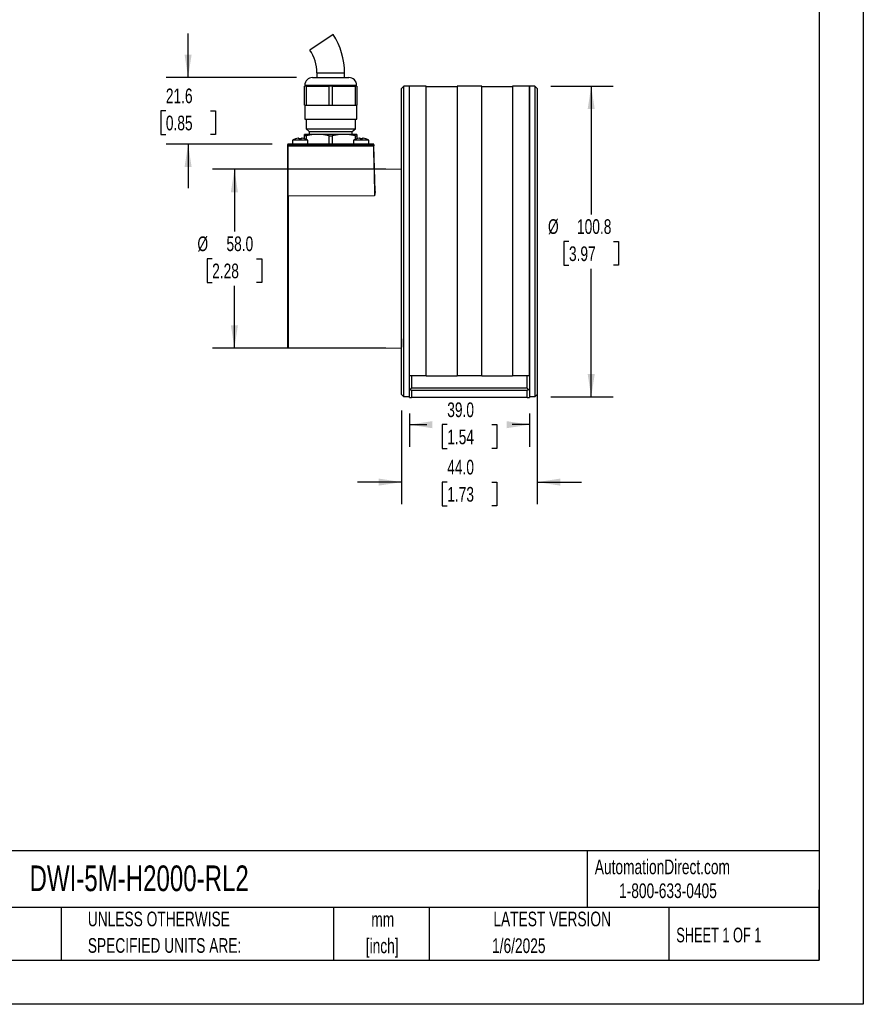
# Model space of a CAD drawing. Header units: millimetres. Extents: x 0 to 629, y 0 to 486.
# Tile 4 of 7: x 355 to 629, y 0 to 319. Entities that reach past the tile are written whole.
import ezdxf

# ---------------------------------------------------------------- set-up
doc = ezdxf.new("R2010")
doc.units = ezdxf.units.MM
doc.header["$LTSCALE"] = 2.25
doc.linetypes.add('CENTERX2', pattern=[20.32, 12.7, -2.54, 2.54, -2.54])
doc.layers.add('DIMENSIONS', color=140, linetype='Continuous', lineweight=25)
doc.layers.add('TEXT', color=140, linetype='Continuous', lineweight=25)
doc.styles.add('SLDTEXTSTYLE0', font='TXT', dxfattribs={"width": 0.7})
doc.styles.add('SLDTEXTSTYLE1', font='TXT', dxfattribs={"width": 0.65})
doc.dimstyles.new('SLDDIMSTYLE0', dxfattribs={"dimtxt": 4.855518, "dimasz": 7.4295, "dimexe": 0, "dimexo": 0.0625, "dimgap": 1.213879, "dimtad": 0, "dimtih": 1, "dimtoh": 1, "dimdec": 1, "dimrnd": 1e-09, "dimzin": 4, "dimdsep": 46, "dimtxsty": 'SLDTEXTSTYLE0', "dimsah": 1, "dimcen": 0.09, "dimadec": 0, "dimazin": 1, "dimtfac": 1, "dimtdec": 1, "dimtmove": 0, "dimatfit": 0, "dimfxl": 0, "dimfrac": 2, "dimtolj": 1, "dimtzin": 12, "dimarcsym": 0})
doc.dimstyles.new('SLDDIMSTYLE1', dxfattribs={"dimtxt": 4.855518, "dimasz": 7.4295, "dimexe": 0, "dimexo": 0.0625, "dimgap": 1.213879, "dimtad": 0, "dimtih": 1, "dimtoh": 1, "dimdec": 1, "dimrnd": 1e-09, "dimzin": 4, "dimdsep": 46, "dimtxsty": 'SLDTEXTSTYLE0', "dimsah": 1, "dimcen": 0.09, "dimadec": 0, "dimazin": 1, "dimtfac": 1, "dimtdec": 1, "dimtofl": 0, "dimtmove": 0, "dimatfit": 3, "dimfxl": 0, "dimfrac": 2, "dimtolj": 1, "dimtzin": 12, "dimarcsym": 0})
doc.dimstyles.new('SLDDIMSTYLE2', dxfattribs={"dimtxt": 4.855518, "dimasz": 7.4295, "dimexe": 0, "dimexo": 0.0625, "dimgap": 1.213879, "dimtad": 0, "dimtih": 1, "dimtoh": 1, "dimdec": 1, "dimrnd": 1e-09, "dimzin": 12, "dimdsep": 46, "dimtxsty": 'SLDTEXTSTYLE0', "dimsah": 1, "dimcen": 0.09, "dimadec": 0, "dimazin": 3, "dimtfac": 1, "dimtdec": 1, "dimtofl": 0, "dimtmove": 0, "dimatfit": 3, "dimfxl": 0, "dimfrac": 2, "dimtolj": 1, "dimtzin": 12, "dimarcsym": 0})
doc.dimstyles.new('SLDDIMSTYLE4', dxfattribs={"dimtxt": 4.855518, "dimasz": 7.4295, "dimexe": 0, "dimexo": 0.0625, "dimgap": 1.213879, "dimtad": 0, "dimtih": 1, "dimtoh": 1, "dimdec": 1, "dimrnd": 1e-09, "dimzin": 12, "dimdsep": 46, "dimtxsty": 'SLDTEXTSTYLE0', "dimsah": 1, "dimcen": 0.09, "dimadec": 0, "dimazin": 3, "dimtfac": 1, "dimtdec": 1, "dimtmove": 0, "dimatfit": 0, "dimfxl": 0, "dimfrac": 2, "dimtolj": 1, "dimtzin": 12, "dimarcsym": 0})

# ---------------------------------------------------------------- blocks, each defined once
blk = doc.blocks.new('SW_NOTE_0_1')
at = {"layer": 'TEXT', "color": 0, "linetype": 'CENTERX2', "lineweight": 18, "char_height": 4.762, "attachment_point": 2, "style": 'SLDTEXTSTYLE0'}
for s, insert in [('mm', (6.4, 6.14)), ('[inch]', (6.21, -2.46))]:
    blk.add_mtext(s, dxfattribs=dict(at, insert=insert))
blk = doc.blocks.new('SW_NOTE_0_2')
at = {"layer": 'TEXT', "color": 0, "linetype": 'CENTERX2', "lineweight": 18, "char_height": 4.7625, "attachment_point": 1, "style": 'SLDTEXTSTYLE0'}
for s, insert in [('UNLESS OTHERWISE', (0, 6.14)), ('SPECIFIED UNITS ARE:', (0, -2.46))]:
    blk.add_mtext(s, dxfattribs=dict(at, insert=insert))
blk = doc.blocks.new('_D_9')
at = {"layer": 'DIMENSIONS'}
for p, q in [((527.34, 297.82), (547.54, 297.82)), ((540.4, 297.82), (540.4, 256.23)), ((533.18, 247.42), (531.55, 247.42)), ((531.55, 247.42), (531.55, 239.71)), ((547.61, 247.42), (549.24, 247.42)), ((549.24, 247.42), (549.24, 239.71)), ((531.55, 239.71), (533.18, 239.71)), ((549.24, 239.71), (547.61, 239.71)), ((540.4, 197.02), (540.4, 238.62)), ((527.34, 197.02), (547.54, 197.02))]:
    blk.add_line(p, q, dxfattribs=at)
for points in [[(540.4, 297.82), (539.25, 290.39), (541.54, 290.39)], [(540.4, 197.02), (541.54, 204.45), (539.25, 204.45)]]:
    blk.add_solid(points, dxfattribs=at)
at = {"layer": 'DIMENSIONS', "char_height": 4.762, "attachment_point": 1, "style": 'SLDTEXTSTYLE0'}
for s, insert in [('%%c', (526.38, 254.65)), ('100.8', (535.79, 254.65)), ('3.97', (533.18, 245.85))]:
    blk.add_mtext(s, dxfattribs=dict(at, insert=insert))
blk = doc.blocks.new('_D_10')
at = {"layer": 'DIMENSIONS'}
for p, q in [((473.74, 270.86), (417.52, 270.86)), ((424.67, 270.86), (424.67, 250.65)), ((417.45, 241.84), (415.82, 241.84)), ((415.82, 241.84), (415.82, 234.13)), ((431.88, 241.84), (433.51, 241.84)), ((433.51, 241.84), (433.51, 234.13)), ((415.82, 234.13), (417.45, 234.13)), ((433.51, 234.13), (431.88, 234.13)), ((424.67, 212.82), (424.67, 233.04)), ((473.74, 212.82), (417.52, 212.82))]:
    blk.add_line(p, q, dxfattribs=at)
for points in [[(424.67, 270.86), (423.52, 263.43), (425.81, 263.43)], [(424.67, 212.82), (425.81, 220.25), (423.52, 220.25)]]:
    blk.add_solid(points, dxfattribs=at)
at = {"layer": 'DIMENSIONS', "char_height": 4.762, "attachment_point": 1, "style": 'SLDTEXTSTYLE0'}
for s, insert in [('%%c', (412.67, 249.07)), ('58.0', (422.09, 249.07)), ('2.28', (417.45, 240.27))]:
    blk.add_mtext(s, dxfattribs=dict(at, insert=insert))
blk = doc.blocks.new('_D_11')
at = {"layer": 'DIMENSIONS'}
for p, q in [((409.65, 300.62), (409.65, 314.91)), ((444.84, 300.62), (402.5, 300.62)), ((402.43, 289.82), (400.8, 289.82)), ((400.8, 289.82), (400.8, 282.11)), ((416.86, 289.82), (418.49, 289.82)), ((418.49, 289.82), (418.49, 282.11)), ((400.8, 282.11), (402.43, 282.11)), ((418.49, 282.11), (416.86, 282.11)), ((436.94, 279.02), (402.5, 279.02)), ((409.65, 279.02), (409.65, 264.74))]:
    blk.add_line(p, q, dxfattribs=at)
for points in [[(409.65, 300.62), (410.79, 308.05), (408.5, 308.05)], [(409.65, 279.02), (408.5, 271.59), (410.79, 271.59)]]:
    blk.add_solid(points, dxfattribs=at)
at = {"layer": 'DIMENSIONS', "char_height": 4.762, "attachment_point": 1, "style": 'SLDTEXTSTYLE0'}
for s, insert in [('21.6', (402.43, 297.05)), ('0.85', (402.43, 288.25))]:
    blk.add_mtext(s, dxfattribs=dict(at, insert=insert))
blk = doc.blocks.new('_D_12')
at = {"layer": 'DIMENSIONS'}
for p, q in [((522.91, 198.65), (522.91, 162.25)), ((478.91, 192.6), (478.91, 162.25)), ((478.91, 169.39), (464.63, 169.39)), ((493.7, 169.39), (492.07, 169.39)), ((492.07, 169.39), (492.07, 161.67)), ((508.13, 169.39), (509.76, 169.39)), ((509.76, 169.39), (509.76, 161.67)), ((522.91, 169.39), (537.2, 169.39)), ((492.07, 161.67), (493.7, 161.67)), ((509.76, 161.67), (508.13, 161.67))]:
    blk.add_line(p, q, dxfattribs=at)
for points in [[(478.91, 169.39), (471.48, 170.53), (471.48, 168.25)], [(522.91, 169.39), (530.34, 168.25), (530.34, 170.53)]]:
    blk.add_solid(points, dxfattribs=at)
at = {"layer": 'DIMENSIONS', "char_height": 4.762, "attachment_point": 1, "style": 'SLDTEXTSTYLE0'}
for s, insert in [('44.0', (493.7, 176.62)), ('1.73', (493.7, 167.81))]:
    blk.add_mtext(s, dxfattribs=dict(at, insert=insert))
blk = doc.blocks.new('_D_13')
at = {"layer": 'DIMENSIONS'}
for p, q in [((481.41, 191.65), (481.41, 180.87)), ((520.41, 191.65), (520.41, 180.87)), ((481.41, 188.02), (487.12, 188.02)), ((493.7, 188.02), (492.07, 188.02)), ((492.07, 188.02), (492.07, 180.3)), ((508.13, 188.02), (509.76, 188.02)), ((509.76, 188.02), (509.76, 180.3)), ((520.41, 188.02), (514.71, 188.02)), ((492.07, 180.3), (493.7, 180.3)), ((509.76, 180.3), (508.13, 180.3))]:
    blk.add_line(p, q, dxfattribs=at)
for points in [[(481.41, 188.02), (488.84, 186.87), (488.84, 189.16)], [(520.41, 188.02), (512.98, 189.16), (512.98, 186.87)]]:
    blk.add_solid(points, dxfattribs=at)
at = {"layer": 'DIMENSIONS', "char_height": 4.762, "attachment_point": 1, "style": 'SLDTEXTSTYLE0'}
for s, insert in [('39.0', (493.7, 195.24)), ('1.54', (493.7, 186.44))]:
    blk.add_mtext(s, dxfattribs=dict(at, insert=insert))

msp = doc.modelspace()

# ---------------------------------------------------------------- linework, layer by layer
at = {"color": 7, "linetype": 'Continuous'}
for p, q in [((628.66, 485.78), (628.66, 0.01)), ((628.66, 0.01), (0.01, 0.01))]:
    msp.add_line(p, q, dxfattribs=at)
for p, q in [((456.66, 314.53), (449.17, 309.54)), ((450.01, 300.62), (455.91, 300.62)), ((451.41, 302.12), (451.41, 300.62)), ((451.41, 302.12), (460.41, 302.12)), ((455.91, 300.62), (461.81, 300.62)), ((460.41, 300.62), (460.41, 302.12)), ((447.41, 291.62), (447.41, 297.82)), ((447.91, 297.82), (447.41, 297.82)), ((447.51, 298.12), (447.51, 297.82)), ((447.51, 298.12), (464.31, 298.12)), ((447.91, 297.82), (447.91, 291.62)), ((447.91, 297.82), (455.41, 297.82)), ((455.41, 291.62), (455.41, 297.82)), ((456.41, 297.82), (455.41, 297.82)), ((456.41, 297.82), (456.41, 291.62)), ((456.41, 297.82), (463.91, 297.82)), ((463.91, 291.62), (463.91, 297.82)), ((464.41, 297.82), (463.91, 297.82)), ((464.31, 297.82), (464.31, 298.12)), ((464.41, 297.82), (464.41, 291.62)), ((479.67, 297.83), (478.91, 297.07)), ((478.91, 197.77), (478.91, 297.07)), ((481.41, 297.82), (479.66, 297.82)), ((486.91, 297.82), (481.41, 297.82)), ((481.41, 203.82), (481.41, 297.82)), ((486.91, 203.82), (486.91, 297.82)), ((496.91, 297.62), (486.91, 297.62)), ((504.91, 297.82), (496.91, 297.82)), ((496.91, 297.82), (496.91, 203.82)), ((504.91, 203.82), (504.91, 297.82)), ((514.91, 297.62), (504.91, 297.62)), ((520.41, 297.82), (514.91, 297.82)), ((514.91, 297.82), (514.91, 203.82)), ((522.16, 297.82), (520.41, 297.82)), ((520.41, 297.82), (520.41, 203.08)), ((520.41, 203.82), (520.41, 297.82)), ((522.91, 297.07), (522.16, 297.83)), ((522.91, 297.07), (522.91, 197.77)), ((447.41, 291.62), (447.91, 291.62)), ((447.46, 291.62), (447.46, 287.12)), ((447.91, 291.62), (455.41, 291.62)), ((455.41, 291.62), (456.41, 291.62)), ((456.41, 291.62), (463.91, 291.62)), ((463.91, 291.62), (464.41, 291.62)), ((464.36, 287.12), (464.36, 291.62)), ((447.46, 287.12), (464.36, 287.12)), ((447.91, 287.12), (447.91, 283.96)), ((463.91, 283.96), (463.91, 287.12)), ((447.41, 281.73), (447.41, 282.12)), ((451.66, 282.12), (447.41, 282.12)), ((447.41, 280.8), (447.41, 281.73)), ((447.91, 283.96), (448.91, 283.12)), ((447.91, 283.96), (463.91, 283.96)), ((447.91, 281.73), (447.91, 280.63)), ((448.91, 283.12), (448.91, 282.12)), ((448.91, 283.12), (455.91, 283.12)), ((460.16, 282.12), (451.66, 282.12)), ((455.41, 279.02), (455.41, 281.73)), ((455.91, 283.12), (462.91, 283.12)), ((456.41, 281.73), (456.41, 279.02)), ((464.41, 282.12), (460.16, 282.12)), ((462.91, 283.12), (463.91, 283.96)), ((462.91, 282.12), (462.91, 283.12)), ((463.91, 280.63), (463.91, 281.73)), ((464.41, 282.12), (464.41, 281.73)), ((464.41, 281.73), (464.41, 280.8)), ((442.11, 278.82), (441.91, 278.82)), ((441.91, 278.82), (441.91, 278.5)), ((442.11, 278.5), (441.91, 278.5)), ((441.91, 278.5), (441.91, 261.97)), ((469.72, 279.02), (442.11, 279.02)), ((442.11, 278.82), (442.11, 278.5)), ((469.72, 278.82), (442.11, 278.82)), ((442.11, 262.11), (442.11, 278.5)), ((442.11, 278.5), (469.73, 278.5)), ((443.51, 280.32), (443.51, 279.02)), ((448.51, 280.32), (443.51, 280.32)), ((445.61, 280.76), (445.61, 280.97)), ((446.41, 280.97), (446.41, 280.76)), ((448.51, 279.02), (448.51, 280.32)), ((463.31, 280.32), (463.31, 279.02)), ((468.31, 280.32), (463.31, 280.32)), ((465.41, 280.76), (465.41, 280.97)), ((466.21, 280.97), (466.21, 280.76)), ((468.31, 279.02), (468.31, 280.32)), ((469.73, 278.5), (469.72, 278.82)), ((469.93, 278.51), (469.73, 278.5)), ((469.92, 278.83), (469.93, 278.51)), ((470.31, 263.77), (469.93, 278.51)), ((478.91, 270.86), (470.13, 270.81)), ((441.91, 261.97), (441.91, 213.21)), ((470.16, 262.23), (442.11, 262.11)), ((442.11, 262.11), (442.11, 213.01)), ((470.3, 263.64), (470.16, 262.23)), ((478.91, 215.82), (478.91, 213.12)), ((442.11, 213.01), (478.91, 212.79)), ((486.91, 203.82), (481.41, 203.82)), ((481.41, 199.07), (481.41, 203.08)), ((482.16, 203.82), (482.16, 199.82)), ((486.91, 203.82), (496.91, 203.82)), ((504.91, 203.82), (496.91, 203.82)), ((504.91, 203.82), (514.91, 203.82)), ((520.41, 203.82), (514.91, 203.82)), ((519.66, 199.82), (519.66, 203.82)), ((520.41, 203.08), (520.41, 199.07)), ((481.79, 199.45), (481.41, 199.07)), ((481.41, 196.82), (481.41, 199.07)), ((481.79, 199.45), (482.16, 199.82)), ((482.16, 199.07), (481.79, 199.45)), ((519.66, 199.82), (482.16, 199.82)), ((482.16, 199.07), (482.16, 196.82)), ((519.66, 199.07), (482.16, 199.07)), ((520.04, 199.45), (519.66, 199.82)), ((520.04, 199.45), (519.66, 199.07)), ((519.66, 196.82), (519.66, 199.07)), ((520.41, 199.07), (520.04, 199.45)), ((520.41, 199.07), (520.41, 196.82)), ((479.66, 197.02), (478.91, 197.77)), ((481.41, 197.02), (479.66, 197.02)), ((481.41, 196.82), (482.16, 196.82)), ((519.66, 196.82), (482.16, 196.82)), ((519.66, 196.82), (520.41, 196.82)), ((522.16, 197.02), (520.41, 197.02)), ((522.91, 197.77), (522.16, 197.02))]:
    msp.add_line(p, q)
at = {"flags": 128}
for points in [[(479.66, 197.02), (479.66, 199.78), (479.66, 202.79), (479.66, 206.04), (479.66, 209.51), (479.66, 213.18), (479.66, 217.02), (479.66, 221.01), (479.66, 225.13), (479.66, 229.35), (479.66, 233.64), (479.66, 237.99), (479.66, 242.35), (479.66, 246.72), (479.66, 251.06), (479.66, 255.33), (479.66, 259.53), (479.66, 263.62), (479.66, 267.58), (479.66, 271.38), (479.66, 275), (479.66, 278.41), (479.66, 281.61), (479.66, 284.56), (479.66, 287.25), (479.66, 289.67), (479.66, 291.79), (479.66, 293.61), (479.66, 295.11), (479.66, 296.29), (479.66, 297.14), (479.66, 297.65), (479.66, 297.82), (479.66, 297.82)], [(481.41, 203.08), (481.41, 204.67), (481.41, 206.83), (481.41, 209.08), (481.41, 211.42), (481.41, 213.83), (481.41, 216.31), (481.41, 218.86), (481.41, 221.46), (481.41, 224.12), (481.41, 226.82), (481.41, 229.56), (481.41, 232.33), (481.41, 235.13), (481.41, 237.94), (481.41, 240.77), (481.41, 243.59), (481.41, 246.41), (481.41, 249.22), (481.41, 252.01), (481.41, 254.78), (481.41, 257.51), (481.41, 260.2), (481.41, 262.85), (481.41, 265.44), (481.41, 267.97), (481.41, 270.43), (481.41, 272.83), (481.41, 275.14), (481.41, 277.37), (481.41, 279.51), (481.41, 281.55), (481.41, 283.49), (481.41, 285.32), (481.41, 287.05), (481.41, 288.65), (481.41, 290.14), (481.41, 291.51), (481.41, 292.75), (481.41, 293.86), (481.41, 294.84), (481.41, 295.68), (481.41, 296.39), (481.41, 296.95), (481.41, 297.38), (481.41, 297.66), (481.41, 297.81), (481.41, 297.82)], [(522.16, 297.82), (522.16, 297.65), (522.16, 297.14), (522.16, 296.29), (522.16, 295.11), (522.16, 293.61), (522.16, 291.79), (522.16, 289.67), (522.16, 287.25), (522.16, 284.56), (522.16, 281.61), (522.16, 278.41), (522.16, 275), (522.16, 271.38), (522.16, 267.58), (522.16, 263.62), (522.16, 259.53), (522.16, 255.34), (522.16, 251.06), (522.16, 246.72), (522.16, 242.35), (522.16, 237.99), (522.16, 233.64), (522.16, 229.35), (522.16, 225.13), (522.16, 221.01), (522.16, 217.02), (522.16, 213.18), (522.16, 209.51), (522.16, 206.04), (522.16, 202.79), (522.16, 199.78), (522.16, 197.02)], [(447.91, 281.73), (447.67, 281.7), (447.49, 281.69), (447.42, 281.72), (447.41, 281.73)], [(451.66, 282.12), (449.79, 282.02), (447.91, 281.73)], [(455.41, 281.73), (453.55, 282.02), (451.66, 282.12)], [(460.16, 282.12), (458.29, 282.02), (456.41, 281.73)], [(463.91, 281.73), (462.05, 282.02), (460.16, 282.12)], [(463.91, 281.73), (464.16, 281.7), (464.33, 281.69), (464.41, 281.72), (464.41, 281.73)], [(446.41, 280.76), (446.01, 280.77), (445.61, 280.76)], [(466.21, 280.76), (465.81, 280.77), (465.41, 280.76)], [(469.86, 278.83), (469.84, 278.83), (469.83, 278.83), (469.81, 278.83), (469.79, 278.83), (469.78, 278.83), (469.76, 278.83), (469.74, 278.82), (469.72, 278.82)], [(469.73, 278.5), (469.8, 275.76), (469.86, 273.42), (469.91, 271.47), (469.95, 269.91), (469.98, 268.75), (470.01, 267.65), (470.04, 266.61), (470.07, 265.62), (470.09, 264.69), (470.11, 263.81), (470.14, 262.99), (470.16, 262.23)]]:
    msp.add_lwpolyline(points, dxfattribs=at)
for centre, radius, start, end in [((438.03, 302.12), 22.38, 0, 33.6746), ((438.03, 302.12), 13.38, 0, 33.6738), ((450.01, 298.12), 2.5, 90, 180), ((461.81, 298.12), 2.5, 0, 90), ((455.91, 284.41), 2.72, 259.4177, 280.5823), ((442.11, 278.82), 0.2, 90, 180), ((443.53, 278.97), 1.42, 177.9694, 180.3408), ((466.64, 278.83), 24.53, 179.6899, 180.0202), ((446.01, 276.21), 4.81, 108.6365, 121.2845), ((446.01, 276.21), 4.8, 97.1843, 108.6352), ((445.51, 280.52), 0.461, 77.4768, 102.5232), ((446.51, 280.63), 0.351, 73.4497, 106.5503), ((446.01, 276.21), 4.8, 71.3648, 82.8157), ((446.01, 276.21), 4.81, 58.7155, 71.3676), ((465.81, 276.21), 4.81, 108.6365, 121.2845), ((465.81, 276.21), 4.8, 97.1843, 108.6352), ((465.31, 280.52), 0.461, 77.4768, 102.5232), ((466.31, 280.63), 0.351, 73.4497, 106.5503), ((465.81, 276.21), 4.8, 71.3648, 82.8157), ((465.81, 276.21), 4.81, 58.7155, 71.3676), ((477.9, 278.87), 8.19, 178.9501, 180.3499), ((469.72, 278.82), 0.2, 1.5, 90), ((471.3, 224.21), 54.63, 91.447, 91.5089), ((442.01, 269.15), 0.1, 45, 180), ((442.01, 263.74), 0.1, 180, 315), ((442.09, 261.93), 0.178, 82.1352, 168.4878), ((442.01, 235.98), 0.1, 45, 180), ((442.01, 230.57), 0.1, 180, 315), ((442.01, 228.46), 0.1, 45, 180), ((442.01, 223.05), 0.1, 180, 315), ((442.11, 213.21), 0.2, 180, 269.65)]:
    msp.add_arc(centre, radius, start, end)
at = {"layer": 'TEXT'}
for p, q in [((614.36, 471.49), (614.36, 14.29)), ((614.36, 49.78), (14.29, 49.78)), ((539.04, 49.78), (539.04, 31.43)), ((614.36, 14.29), (614.36, 37.15)), ((614.36, 31.43), (14.29, 31.43)), ((368.51, 31.43), (368.51, 14.29)), ((456.8, 31.43), (456.8, 14.29)), ((487.83, 31.43), (487.83, 14.29)), ((565.53, 31.43), (565.53, 14.29)), ((14.29, 14.29), (614.36, 14.29))]:
    msp.add_line(p, q, dxfattribs=at)

# ---------------------------------------------------------------- block references
at = {"layer": 'TEXT', "linetype": 'CENTERX2', "lineweight": 18}
for name, p in [('SW_NOTE_0_2', (377.12, 23.93)), ('SW_NOTE_0_1', (466.39, 23.8))]:
    msp.add_blockref(name, p, dxfattribs=at)

# ---------------------------------------------------------------- texts
for s, insert, char_height, attachment_point, style in [('DWI-5M-H2000-RL2', (358.22, 45.04), 8.3344, 1, 'SLDTEXTSTYLE0'), ('AutomationDirect.com', (541.56, 46.97), 4.7625, 1, 'SLDTEXTSTYLE0'), ('1-800-633-0405', (549.43, 39.23), 4.7625, 1, 'SLDTEXTSTYLE0'), ('LATEST VERSION', (527.74, 30.07), 4.7625, 2, 'SLDTEXTSTYLE0'), ('SHEET 1 OF 1', (567.99, 24.87), 4.7625, 1, 'SLDTEXTSTYLE1'), ('1/6/2025', (516.91, 21.4), 4.762, 2, 'SLDTEXTSTYLE0')]:
    msp.add_mtext(s, dxfattribs=dict(at, insert=insert, char_height=char_height, attachment_point=attachment_point, style=style))

# ---------------------------------------------------------------- dimensions: what is measured, and where the dimension line sits
at = {"layer": 'DIMENSIONS'}
for base, p1, p2, angle, dimstyle, picture, middle in [((409.65, 300.62), (442.11, 279.02), (450.01, 300.62), 90, 'SLDDIMSTYLE4', '_D_11', (409.65, 289.82)), ((522.91, 169.39), (478.91, 197.77), (522.91, 203.82), 359.9999, 'SLDDIMSTYLE0', '_D_12', (500.91, 169.39)), ((520.41, 188.02), (481.41, 196.82), (520.41, 196.82), 0, 'SLDDIMSTYLE1', '_D_13', (500.91, 188.02))]:
    dim = msp.add_linear_dim(base=base, p1=p1, p2=p2, angle=angle, dimstyle=dimstyle, dxfattribs=at)
    dim.commit()
    dim.dimension.update_dxf_attribs({"geometry": picture, "text_midpoint": middle, "dimtype": 160})
for base, p1, p2, dimstyle, picture, middle in [((540.4, 197.02), (522.16, 297.82), (522.16, 197.02), 'SLDDIMSTYLE2', '_D_9', (540.4, 247.42)), ((424.67, 212.82), (478.91, 270.86), (478.91, 212.82), 'SLDDIMSTYLE1', '_D_10', (424.67, 241.84))]:
    dim = msp.add_linear_dim(base=base, p1=p1, p2=p2, angle=90, text='%%c <>', dimstyle=dimstyle, dxfattribs=at)
    dim.commit()
    dim.dimension.update_dxf_attribs({"geometry": picture, "text_midpoint": middle, "dimtype": 160})

doc.saveas('drawing.dxf')
